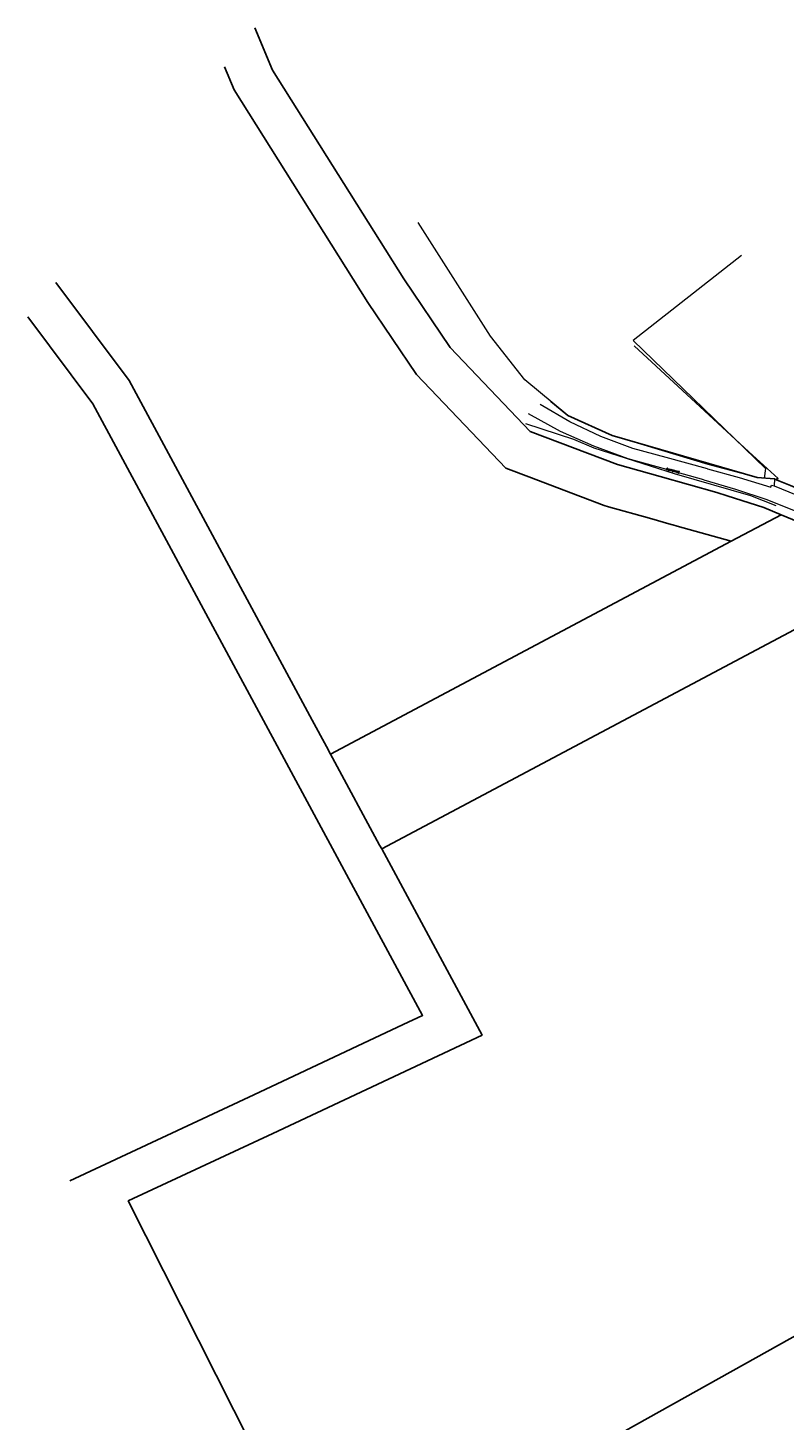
# Model space of a CAD drawing. Header units: metres. Extents: x 190798 to 192239, y 307689 to 310000.
# Tile 68 of 107: x 190802 to 190978, y 309646 to 309970. Entities that reach past the tile are written whole.
import ezdxf
from ezdxf.lldxf.tags import DXFTag

# ---------------------------------------------------------------- set-up
doc = ezdxf.new("R2010")
doc.units = ezdxf.units.M
doc.layers.add('PH-BEST-KADASTRALE-GRENS', color=150, linetype='KG-KADASTRAAL-SO')
doc.layers.add('PH-BEST-KANTVERHARDING', color=253, linetype='Continuous', lineweight=9)
doc.layers.add('PH-BEST-STAATNAAM', color=2, linetype='Continuous', lineweight=9)
doc.styles.add('ROMANS', font='romans.shx')
doc.styles.get("Standard").update_dxf_attribs({"font": 'arial.ttf'})
tags = doc.linetypes.add('KG-KADASTRAAL-SO', pattern='A,5.5,-2,["K",Standard,S=1.8,R=0,X=0,Y=-0.9],-2,5.5,-2,[5,NLCS.SHX,S=0.75,R=0,X=0,Y=0],-2', length=19).pattern_tags.tags
tags[6] = DXFTag(74, 10)

msp = doc.modelspace()

# ---------------------------------------------------------------- linework, layer by layer
at = {"layer": 'PH-BEST-KADASTRALE-GRENS'}
for p, q in [((190965.85, 309850.55), (190977.42, 309856.7)), ((190953.3, 309854.07), (190965.85, 309850.55)), ((190872.8, 309801.09), (190965.85, 309850.55)), ((190884.67, 309779.09), (191000, 309840.38)), ((190873.28, 309800.21), (190872.8, 309801.09)), ((190872.22, 309605.41), (191000, 309676.79))]:
    msp.add_line(p, q, dxfattribs=at)
at = {"layer": 'PH-BEST-KADASTRALE-GRENS', "ltscale": 0.2, "flags": 128}
for points in [[(190855.25, 309969.78), (190859.31, 309959.97), (190889.85, 309911.49), (190900.59, 309895.52), (190919.16, 309876.03), (190939.47, 309868.35), (190949.37, 309865.55), (190962.5, 309861.87), (190964.88, 309861.11), (190973.45, 309858.35), (190977.42, 309856.7)], [(190848.18, 309960.72), (190850.4, 309955.36), (190881.47, 309906.02), (190892.77, 309889.23), (190913.5, 309867.48), (190919.43, 309865.24), (190925.37, 309862.99), (190936.34, 309858.84), (190937.35, 309858.56), (190946.9, 309855.86), (190951.89, 309854.46)], [(190868.53, 309809.02), (190826.01, 309887.86), (190809.03, 309910.61)], [(190812.27, 309702.02), (190854.99, 309721.99), (190889.64, 309738.27), (190894.18, 309740.4), (190817.56, 309882.47), (190802.5, 309902.65)], [(190943.31, 309895.9), (190959.67, 309880.8), (190969.97, 309871.34), (190976.74, 309865.14), (190976.16, 309864.89)], [(190923.92, 309883.03), (190927.89, 309879.73), (190938.22, 309875.06), (190971.86, 309865.32), (190975.89, 309865), (190976.16, 309864.89)], [(190976.16, 309864.89), (190993.15, 309858.08), (191000, 309852.44)], [(190977.42, 309856.7), (190982.74, 309854.49), (190991.61, 309849.88), (190999.25, 309844.22), (191000, 309843.52)], [(190951.89, 309854.46), (190952.26, 309854.35), (190953.3, 309854.07)], [(190872.8, 309801.09), (190871.86, 309802.85), (190868.53, 309809.02)], [(190884.67, 309779.09), (190884.2, 309779.97), (190873.28, 309800.21)], [(190884.67, 309779.09), (190908, 309735.84), (190859.42, 309713.02), (190825.83, 309697.32), (190866.68, 309616.4), (190872.22, 309605.41)]]:
    msp.add_lwpolyline(points, dxfattribs=at)
at = {"layer": 'PH-BEST-KANTVERHARDING', "color": 8}
for p, q in [((190960.34, 309867.38), (190950.71, 309870)), ((190959.5, 309864.78), (190950.05, 309867.44)), ((190975.89, 309865), (190973.52, 309865.19)), ((190975.02, 309863.09), (190975.2, 309863.58)), ((190975.2, 309863.58), (190975.79, 309863.37))]:
    msp.add_line(p, q, dxfattribs=at)
for points in [[(190973.52, 309865.19), (190971.86, 309865.32), (190960.5, 309868.34), (190938.22, 309875.06), (190927.89, 309879.73), (190917.92, 309888.01), (190909.95, 309898.16), (190893.15, 309924.56)], [(190968.24, 309916.93), (190943.1, 309897.15), (190956.99, 309883.67), (190973.83, 309867.4), (190973.52, 309865.19)], [(190950.71, 309870), (190943.03, 309872.1), (190935.56, 309874.86), (190928.36, 309878.26), (190921.49, 309882.27)], [(190976.27, 309858.76), (190970.4, 309861.05), (190952.67, 309866.22), (190934, 309872.17), (190929.33, 309874.17), (190918.14, 309877.83)], [(190950.05, 309867.44), (190941.89, 309869.71), (190933.92, 309872.59), (190926.2, 309876.06), (190918.76, 309880.12)], [(190960.34, 309867.38), (190967.72, 309865.35), (190975.02, 309863.09)], [(190991.78, 309856.12), (190992.8, 309857.65), (190975.89, 309865), (190975.79, 309863.37)], [(190959.5, 309864.78), (190966.86, 309862.65), (190974.14, 309860.23)], [(190975.79, 309863.37), (190983.93, 309860.06), (190991.78, 309856.12)], [(190974.14, 309860.23), (190980.48, 309857.7), (190986.66, 309854.81), (190992.67, 309851.58)]]:
    msp.add_lwpolyline(points, dxfattribs=at)

# ---------------------------------------------------------------- texts
at = {"layer": 'PH-BEST-STAATNAAM', "style": 'ROMANS'}
msp.add_text('GULPERWEG', height=0.4, rotation=344.8102, dxfattribs=at).set_placement((190950.74, 309867.15))

doc.saveas('drawing.dxf')
